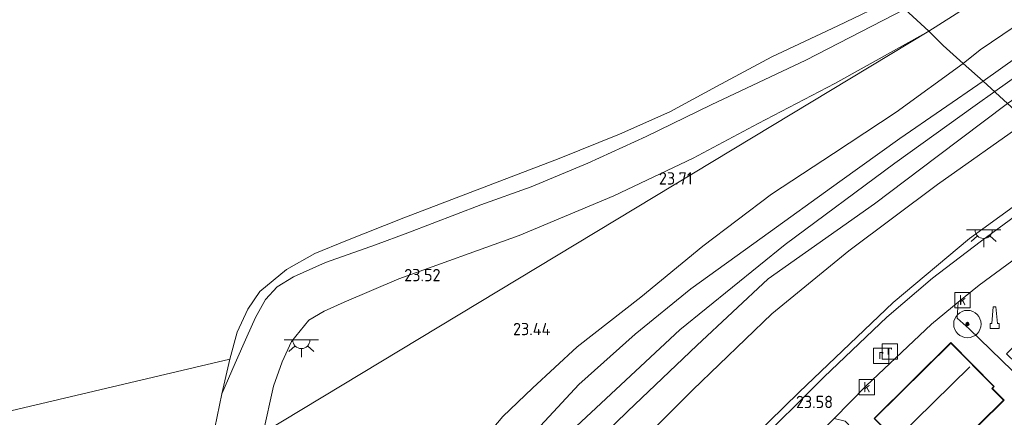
# Model space of a CAD drawing. Header units: metres. Extents: x 185049 to 189876, y 349292 to 352302.
# Tile 209 of 256: x 189366 to 189510, y 350947 to 351005. Entities that reach past the tile are written whole.
import ezdxf
from ezdxf.enums import TextEntityAlignment as Align

# ---------------------------------------------------------------- set-up
doc = ezdxf.new("R2010")
doc.units = ezdxf.units.M
for name, color, linetype, lineweight in [('B-WE-GR-BOOM-S', 90, 'Continuous', 25), ('B-WE-GR-GRAS-GV', 60, 'Continuous', 13), ('B-WE-GW-OPHOGING_KRUIN-G', 90, 'Continuous', 18), ('B-WE-GW-TALUD_KRUIN-G', 90, 'Continuous', 18), ('B-WE-GW-TALUD_TEEN-G', 90, 'Continuous', 18), ('B-WE-IE-MEUBILAIR_WEGMEUBILAIR-S', 7, 'Continuous', 25), ('B-WE-IE-TERREINAFSCHEIDING_KUNSTMATIG_HEKWERK-G', 20, 'IE-TERREINAFSCHEIDING-KUNSTMATIG', 18), ('B-WE-KG-KADASTRAAL_DAKRAND-G', 170, 'Continuous', 18), ('B-WE-KG-KADASTRAAL_NOK-G', 10, 'Continuous', 18), ('B-WE-KL-ET_LS_OV_LICHTPUNT-S', 190, 'Continuous', 25), ('B-WE-OB-BEKLEDING_STORTSTEEN-GV', 30, 'Continuous', 18), ('B-WE-OB-OEVERVOORZIENING-G', 7, 'Continuous', 18), ('B-WE-OG-BEBOUWING_BEDRIJVEN-GV', 7, 'Continuous', 18), ('B-WE-OG-TERREIN_GROEN_TUIN-GV', 7, 'Continuous', 18), ('B-WE-OG-WATER_POEL-GV', 7, 'Continuous', 18), ('B-WE-OG-WATER_RIVIER-GV', 130, 'Continuous', 18), ('B-WE-RI-GWA_KOLK-S', 30, 'Continuous', 25), ('B-WE-RI-GWA_RIOOLPUT-S', 30, 'Continuous', 25), ('B-WE-VH-VERHARDING_ASFALT-GV', 252, 'Continuous', 18), ('B-WE-VH-VERHARDING_STRAATBAKSTEEN-GV', 252, 'Continuous', 18), ('X-XX-AL-HOOGTELABEL-S', 7, 'Continuous', 25)]:
    doc.layers.add(name, color=color, linetype=linetype, lineweight=lineweight)
doc.styles.add('NLCS-ISO', font='NLCS-ISO.ttf')
doc.styles.add('NLCS-ISO-ANNOTATIVE-T18', font='NLCS-ISO.ttf', dxfattribs={"height": 1.8})
doc.linetypes.add('IE-TERREINAFSCHEIDING-KUNSTMATIG', pattern='A,4,[82,NLCS.SHX,S=0.75,R=90,X=0,Y=0],4,-2', length=10)

# ---------------------------------------------------------------- blocks, each defined once
blk = doc.blocks.new('SIE-WEG_GELEIDECONSTRUCTIE-SO')
at = {"color": 0, "linetype": 'ByBlock', "lineweight": 18}
blk.add_lwpolyline([(0.4, -0.87), (0.2, 1.59), (-0.2, 1.59), (-0.4, -0.87), (-0.65, -0.87), (-0.65, -1.59), (0.65, -1.59), (0.65, -0.87)], close=True, dxfattribs=at)
blk = doc.blocks.new('SGR-BOOM_01-SO')
at = {"linetype": 'ByBlock', "lineweight": 18}
h = blk.add_hatch(color=0, dxfattribs=at)
h.dxf.hatch_style = 1
edge = h.paths.add_edge_path()
edge.add_arc((0, 0), 0.25, 0, 360)
at = {"color": 0, "linetype": 'ByBlock', "lineweight": 18}
for radius in [2, 0.25]:
    blk.add_circle((0, 0), radius, dxfattribs=at)
blk = doc.blocks.new('SRI-KOLK-SO')
at = {"color": 0, "linetype": 'ByBlock', "lineweight": 18}
blk.add_lwpolyline([(-1.125, -1.125), (1.125, -1.125), (1.125, 1.125), (-1.125, 1.125)], close=True, dxfattribs=at)
at = {"color": 0, "linetype": 'ByBlock', "lineweight": 18, "style": 'NLCS-ISO'}
blk.add_text('k', height=1.5, dxfattribs=at).set_placement((0, 0), align=Align.MIDDLE_CENTER)
blk = doc.blocks.new('SKL-ET_OV_LICHTPUNT-SO')
at = {"color": 0, "linetype": 'ByBlock', "lineweight": 18}
for points in [[(-1.25, 0), (-2.5, 0)], [(1.25, 0), (2.5, 0)], [(-0.92, -0.85), (-1.83, -1.7)], [(0, -1.25), (0, -2.5)], [(0.92, -0.85), (1.83, -1.7)]]:
    blk.add_lwpolyline(points, dxfattribs=at)
blk.add_lwpolyline([(0, 0), (1.25, 0, -1), (-1.25, 0)], format="xyb", close=True, dxfattribs=at)
blk = doc.blocks.new('SAL-HOOGTELABEL-SO')
at = {"color": 0, "linetype": 'ByBlock', "lineweight": -2, "style": 'NLCS-ISO-ANNOTATIVE-T18'}
blk.add_attdef('HOOGTE', text='', height=1.8, dxfattribs=at).set_placement((2.79, 0), align=Align.RIGHT)
blk = doc.blocks.new('SRI-PUT_INSPECTIEPUT_RIOOLPUT-SO')
at = {"color": 0, "linetype": 'ByBlock', "lineweight": 18}
blk.add_lwpolyline([(-1.12, -1.12), (1.12, -1.12), (1.12, 1.12), (-1.12, 1.12)], close=True, dxfattribs=at)
at = {"color": 0, "linetype": 'ByBlock', "lineweight": 18, "style": 'NLCS-ISO'}
blk.add_text('r', height=1.5, dxfattribs=at).set_placement((0, 0.28), align=Align.MIDDLE_CENTER)

msp = doc.modelspace()

# ---------------------------------------------------------------- linework, layer by layer
at = {"layer": 'B-WE-GR-GRAS-GV'}
for points in [[(189528.546, 351022.655, 23.294), (189498.705, 351003.666, 23.475), (189495.207, 351006.874, 21.764)], [(189516.03, 351007.573, 23.531), (189506.235, 351000.941, 23.51), (189503.742, 350998.957, 23.374), (189500.841, 351001.563, 23.507), (189498.705, 351003.666, 23.475), (189528.546, 351022.655, 23.294)], [(189542.071, 351015.79, 24.647), (189525.929, 351003.942, 24.557), (189510.241, 350993.119, 24.654), (189506.697, 350996.359, 24.62), (189522.214, 351007.405, 24.536)], [(189394.251, 350945.666, 20.81), (189395.283, 350950.637, 20.81), (189397.239, 350955.14, 21.379), (189398.978, 350958.994, 21.542), (189400.219, 350961.809, 21.542), (189401.681, 350964.456, 21.542), (189403.4, 350966.31, 21.577), (189405.763, 350967.765, 21.649), (189410.485, 350969.825, 21.693), (189417.802, 350972.449, 21.768), (189422.503, 350974.199, 21.768), (189433.2, 350978.257, 21.796), (189440.535, 350980.905, 21.812), (189448.818, 350984.391, 21.78), (189457.376, 350988.264, 21.8), (189466.876, 350992.896, 21.756), (189480.719, 350999.41, 21.764), (189495.207, 351006.874, 21.764), (189498.705, 351003.666, 23.475), (189484.972, 350996.002, 23.447), (189473.771, 350990.152, 23.503), (189464.253, 350985.081, 23.511), (189452.666, 350979.618, 23.554), (189438.805, 350973.798, 23.538), (189421.182, 350967.449, 23.419), (189413.215, 350964.04, 23.308), (189410.28, 350962.742, 23.312), (189408.018, 350961.414, 23.355), (189405.482, 350958.284, 23.379), (189404.141, 350955.345, 23.431), (189402.871, 350951.767, 23.423), (189401.35, 350944.928, 23.57)], [(189522.214, 351007.405, 24.536), (189506.697, 350996.359, 24.62), (189503.742, 350998.957, 23.374), (189506.235, 351000.941, 23.51), (189516.03, 351007.573, 23.531)], [(189401.35, 350944.928, 23.57), (189498.705, 351003.666, 23.475), (189500.841, 351001.563, 23.507), (189503.742, 350998.957, 23.374), (189493.948, 350991.818, 23.503), (189484.782, 350985.808, 23.529), (189475.707, 350979.848, 23.494), (189465.669, 350972.226, 23.512), (189456.593, 350964.802, 23.537), (189447.301, 350957.505, 23.494), (189440.722, 350951.482, 23.486), (189436.429, 350947.313, 23.512), (189428.301, 350937.736, 23.533)], [(189428.301, 350937.736, 23.533), (189436.429, 350947.313, 23.512), (189440.722, 350951.482, 23.486), (189447.301, 350957.505, 23.494), (189456.593, 350964.802, 23.537), (189465.669, 350972.226, 23.512), (189475.707, 350979.848, 23.494), (189484.782, 350985.808, 23.529), (189493.948, 350991.818, 23.503), (189503.742, 350998.957, 23.374), (189506.697, 350996.359, 24.62), (189494.477, 350987.998, 24.659), (189485.711, 350981.686, 24.758), (189474.336, 350973.497, 24.805), (189463.931, 350965.991, 24.84), (189455.769, 350959.381, 24.818), (189447.514, 350951.99, 24.84), (189439.428, 350943.293, 24.943)], [(189439.428, 350943.293, 24.943), (189447.514, 350951.99, 24.84), (189455.769, 350959.381, 24.818), (189463.931, 350965.991, 24.84), (189474.336, 350973.497, 24.805), (189485.711, 350981.686, 24.758), (189494.477, 350987.998, 24.659), (189506.697, 350996.359, 24.62), (189510.241, 350993.119, 24.654), (189499.962, 350985.354, 24.616), (189490.795, 350978.419, 24.654), (189475.226, 350967.457, 24.762), (189464.774, 350957.729, 24.848), (189454.679, 350948.098, 24.9), (189449.187, 350942.725, 24.922)], [(189466.504, 350937.933, 23.477), (189479.78, 350950.872, 23.555), (189493.528, 350964.013, 23.529), (189504.66, 350973.368, 23.559), (189519.946, 350984.4, 23.52)], [(189515.829, 350979.937, 23.598), (189506.257, 350972.864, 23.611), (189499.259, 350967.55, 23.563), (189492.59, 350961.835, 23.576), (189483.425, 350953.117, 23.546), (189472.727, 350942.49, 23.516)]]:
    msp.add_polyline3d(points, dxfattribs=at)
for points in [[(189498.705, 351003.666, 23.475), (189401.35, 350944.928, 23.57), (189402.871, 350951.767, 23.423), (189404.141, 350955.345, 23.431), (189405.482, 350958.284, 23.379), (189408.018, 350961.414, 23.355), (189410.28, 350962.742, 23.312), (189413.215, 350964.04, 23.308), (189421.182, 350967.449, 23.419), (189438.805, 350973.798, 23.538), (189452.666, 350979.618, 23.554), (189464.253, 350985.081, 23.511), (189473.771, 350990.152, 23.503), (189484.972, 350996.002, 23.447)], [(189447.323, 350934.658, 23.451), (189442.622, 350929.246, 23.547), (189441.917, 350929.944, 23.405), (189439.432, 350927.38, 23.405), (189440.308, 350926.582, 23.594), (189440.103, 350926.346, 23.598), (189438.95, 350924.826, 23.854), (189436.06, 350927.646, 25.126), (189444.424, 350936.859, 24.866), (189449.187, 350942.725, 24.922), (189454.679, 350948.098, 24.9), (189464.774, 350957.729, 24.848), (189475.226, 350967.457, 24.762), (189490.795, 350978.419, 24.654), (189499.962, 350985.354, 24.616), (189510.241, 350993.119, 24.654), (189513.119, 350990.533, 23.671), (189499.976, 350981.233, 23.632), (189487.007, 350971.535, 23.598), (189475.773, 350962.324, 23.533), (189464.22, 350951.248, 23.447), (189452.576, 350939.62, 23.468)], [(189466.504, 350937.933, 23.477), (189447.514, 350919.036, 23.49), (189442.174, 350922.081, 23.661), (189438.95, 350924.826, 23.854), (189440.103, 350926.346, 23.598), (189440.308, 350926.582, 23.594), (189445.74, 350921.126, 23.405), (189448.332, 350923.598, 23.405), (189442.622, 350929.246, 23.547), (189447.323, 350934.658, 23.451), (189452.576, 350939.62, 23.468), (189464.22, 350951.248, 23.447), (189475.773, 350962.324, 23.533), (189487.007, 350971.535, 23.598), (189499.976, 350981.233, 23.632), (189513.119, 350990.533, 23.671), (189519.946, 350984.4, 23.52), (189504.66, 350973.368, 23.559), (189493.528, 350964.013, 23.529), (189479.78, 350950.872, 23.555)]]:
    msp.add_polyline3d(points, close=True, dxfattribs=at)
at = {"layer": 'B-WE-GW-OPHOGING_KRUIN-G'}
for points in [[(189508.3715, 350994.8282, 24.6808), (189538.645, 351016.388, 24.689), (189558.465, 351031.236, 24.773), (189575.604, 351044.375, 24.764), (189590.184, 351057.555, 24.758), (189607.908, 351075.187, 24.683), (189625.974, 351094.715, 24.557), (189642.72, 351112.985, 24.581), (189653.026, 351124.874, 24.563), (189673.86, 351148.983, 24.701), (189692.528, 351173.552, 24.602), (189709.944, 351196.348, 24.539)], [(189406.2229, 350884.8533, 25.6684), (189410.502, 350894.373, 25.75), (189419.488, 350909.962, 25.543), (189421.137, 350913.263, 25.367), (189424.359, 350918.878, 25.387), (189438.278, 350936.066, 25.042), (189441.846, 350940.178, 24.906), (189446.44, 350945.248, 24.991), (189462.314, 350959.996, 24.943), (189477.702, 350972.457, 24.84), (189493.763, 350984.377, 24.736), (189505.518, 350992.796, 24.68), (189508.3715, 350994.8282, 24.6808)]]:
    msp.add_polyline3d(points, dxfattribs=at)
at = {"layer": 'B-WE-GW-TALUD_KRUIN-G'}
for points in [[(189700.058, 351204.285, 22.461), (189698.2, 351201.729, 22.496), (189688.87, 351189.272, 22.511), (189678.085, 351175.404, 22.478), (189670.584, 351165.807, 22.487), (189662.189, 351154.903, 22.553), (189655.764, 351147, 22.562), (189645.553, 351135.26, 22.535), (189635.485, 351123.437, 22.547), (189624.476, 351111.277, 22.565), (189608.683, 351094.395, 22.568), (189595.522, 351079.887, 22.91), (189584.683, 351068.247, 23.132), (189572.822, 351057.255, 23.192), (189563.284, 351048.593, 23.237), (189553.105, 351040.689, 23.285), (189528.546, 351022.655, 23.294), (189498.705, 351003.666, 23.475)], [(189522.214, 351007.405, 24.536), (189506.697, 350996.359, 24.62)], [(189498.705, 351003.666, 23.475), (189484.972, 350996.002, 23.447), (189473.771, 350990.152, 23.503), (189464.253, 350985.081, 23.511), (189452.666, 350979.618, 23.554), (189438.805, 350973.798, 23.538), (189421.182, 350967.449, 23.419), (189413.215, 350964.04, 23.308), (189410.28, 350962.742, 23.312), (189408.018, 350961.414, 23.355), (189405.482, 350958.284, 23.379), (189404.141, 350955.345, 23.431), (189402.871, 350951.767, 23.423), (189401.35, 350944.928, 23.57)], [(189506.697, 350996.359, 24.62), (189494.477, 350987.998, 24.659), (189485.711, 350981.686, 24.758), (189474.336, 350973.497, 24.805), (189463.931, 350965.991, 24.84), (189455.769, 350959.381, 24.818), (189447.514, 350951.99, 24.84), (189439.428, 350943.293, 24.943), (189435.943, 350940.171, 24.956), (189430.791, 350933.678, 25.004), (189423.655, 350925.29, 25.12), (189416.544, 350915.304, 25.198), (189410.804, 350909.988, 24.646), (189406.254, 350904.801, 24.279), (189401.374, 350898.878, 23.71), (189396.933, 350894.807, 22.697)], [(189510.241, 350993.119, 24.654), (189499.962, 350985.354, 24.616), (189490.795, 350978.419, 24.654), (189475.226, 350967.457, 24.762), (189464.774, 350957.729, 24.848), (189454.679, 350948.098, 24.9), (189449.187, 350942.725, 24.922), (189444.424, 350936.859, 24.866), (189436.06, 350927.646, 25.126)]]:
    msp.add_polyline3d(points, dxfattribs=at)
at = {"layer": 'B-WE-GW-TALUD_TEEN-G'}
for points in [[(189704.04, 351201.318, 22.817), (189686.426, 351177.951, 22.799), (189670.475, 351157.327, 22.796), (189649.336, 351131.575, 22.877), (189629.033, 351108.511, 22.907), (189607.839, 351084.794, 23.033), (189586.246, 351062.925, 23.306), (189572.316, 351049.752, 23.321), (189563.861, 351042.627, 23.387), (189556.359, 351036.475, 23.441), (189547.512, 351029.562, 23.471), (189538.684, 351022.918, 23.549), (189524.305, 351012.812, 23.543), (189516.03, 351007.573, 23.531), (189506.235, 351000.941, 23.51), (189503.742, 350998.957, 23.374)], [(189503.742, 350998.957, 23.374), (189493.948, 350991.818, 23.503), (189484.782, 350985.808, 23.529), (189475.707, 350979.848, 23.494), (189465.669, 350972.226, 23.512), (189456.593, 350964.802, 23.537), (189447.301, 350957.505, 23.494), (189440.722, 350951.482, 23.486), (189436.429, 350947.313, 23.512), (189428.301, 350937.736, 23.533), (189420.577, 350927.689, 23.525), (189415.051, 350920.745, 23.49), (189412.157, 350916.672, 23.606), (189406.728, 350910.234, 23.292), (189402.074, 350904.024, 22.99), (189399.119, 350899.344, 22.766), (189396.933, 350894.807, 22.697)], [(189513.119, 350990.533, 23.671), (189499.976, 350981.233, 23.632), (189487.007, 350971.535, 23.598), (189475.773, 350962.324, 23.533), (189464.22, 350951.248, 23.447), (189452.576, 350939.62, 23.468), (189447.323, 350934.658, 23.451), (189442.622, 350929.246, 23.547)]]:
    msp.add_polyline3d(points, dxfattribs=at)
at = {"layer": 'B-WE-IE-TERREINAFSCHEIDING_KUNSTMATIG_HEKWERK-G'}
for points in [[(189519.946, 350984.4, 23.52), (189504.66, 350973.368, 23.559), (189493.528, 350964.013, 23.529), (189479.78, 350950.872, 23.555), (189466.504, 350937.933, 23.477), (189447.514, 350919.036, 23.49), (189442.174, 350922.081, 23.661), (189438.95, 350924.826, 23.854)], [(189504.608, 350960.144, 23.529), (189510.894, 350954.059, 23.632)]]:
    msp.add_polyline3d(points, dxfattribs=at)
at = {"layer": 'B-WE-KG-KADASTRAAL_DAKRAND-G'}
msp.add_polyline3d([(189502.518, 350942.683, 26.974), (189502.278, 350942.907, 26.979), (189498.528, 350939.207, 26.983), (189490.782, 350947.047, 27.039), (189501.944, 350958.074, 26.996), (189508.236, 350951.709, 27.005), (189507.95, 350951.415, 27), (189509.661, 350949.733, 27.009)], close=True, dxfattribs=at)
at = {"layer": 'B-WE-KG-KADASTRAAL_NOK-G'}
msp.add_polyline3d([(189494.096, 350944.154, 28.311), (189504.735, 350954.569, 28.346)], dxfattribs=at)
at = {"layer": 'B-WE-OB-BEKLEDING_STORTSTEEN-GV'}
msp.add_polyline3d([(189495.207, 351006.874, 21.764), (189480.719, 350999.41, 21.764), (189466.876, 350992.896, 21.756), (189457.376, 350988.264, 21.8), (189448.818, 350984.391, 21.78), (189440.535, 350980.905, 21.812), (189433.2, 350978.257, 21.796), (189422.503, 350974.199, 21.768), (189417.802, 350972.449, 21.768), (189410.485, 350969.825, 21.693), (189405.763, 350967.765, 21.649), (189403.4, 350966.31, 21.577), (189401.681, 350964.456, 21.542), (189400.219, 350961.809, 21.542), (189398.978, 350958.994, 21.542), (189397.239, 350955.14, 21.379), (189395.283, 350950.637, 20.81), (189396.476, 350955.707, 20.81), (189397.527, 350959.677, 20.81), (189399.11, 350963.031, 20.81), (189400.842, 350965.63, 20.81), (189404.74, 350968.821, 20.81), (189408.925, 350971.178, 20.81), (189413.43, 350973.011, 20.81), (189421.906, 350976.403, 20.81), (189434.294, 350981.107, 20.81), (189444.661, 350985.066, 20.81), (189453.493, 350988.617, 20.81), (189460.849, 350991.876, 20.81), (189467.679, 350995.57, 20.81), (189475.781, 350999.93, 20.81), (189485.43, 351004.473, 20.81), (189493.535, 351008.408, 20.927)], dxfattribs=at)
at = {"layer": 'B-WE-OB-OEVERVOORZIENING-G'}
msp.add_polyline3d([(189493.535, 351008.408, 20.927), (189485.43, 351004.473, 20.81), (189475.781, 350999.93, 20.81), (189467.679, 350995.57, 20.81), (189460.849, 350991.876, 20.81), (189453.493, 350988.617, 20.81), (189444.661, 350985.066, 20.81), (189434.294, 350981.107, 20.81), (189421.906, 350976.403, 20.81), (189413.43, 350973.011, 20.81), (189408.925, 350971.178, 20.81), (189404.74, 350968.821, 20.81), (189400.842, 350965.63, 20.81), (189399.11, 350963.031, 20.81), (189397.527, 350959.677, 20.81), (189396.476, 350955.707, 20.81)], dxfattribs=at)
at = {"layer": 'B-WE-OG-BEBOUWING_BEDRIJVEN-GV'}
msp.add_polyline3d([(189509.732, 350949.733, 23.706), (189502.519, 350942.614, 23.706), (189502.279, 350942.838, 23.706), (189498.527, 350939.136, 23.706), (189490.711, 350947.048, 23.706), (189501.944, 350958.145, 23.706), (189508.306, 350951.709, 23.706), (189508.021, 350951.416, 23.706)], close=True, dxfattribs=at)
at = {"layer": 'B-WE-OG-TERREIN_GROEN_TUIN-GV'}
for points in [[(189504.608, 350960.144, 23.529), (189510.894, 350954.059, 23.632), (189517.253, 350947.905, 23.546), (189523.117, 350942.315, 23.24), (189524.828, 350940.614, 22.209), (189525.954, 350939.372, 22.214), (189525.703, 350938.865, 22.166), (189524.302, 350940.255, 22.166), (189524.492, 350940.451, 22.252), (189521.337, 350943.581, 23.309), (189517.918, 350940.137, 23.365), (189520.638, 350937.415, 23.283), (189519.925, 350936.683, 23.253), (189512.271, 350929.364, 23.417), (189502.01, 350939.966, 23.46), (189497.253, 350935.352, 23.46), (189486.469, 350946.629, 23.408), (189484.856, 350947.028, 23.438), (189489.549, 350951.808, 23.503), (189499.103, 350960.823, 23.49), (189503.031, 350964.052, 23.408), (189502.854, 350961.716, 23.443)], [(189490.711, 350947.048, 23.706), (189498.527, 350939.136, 23.706), (189502.279, 350942.838, 23.706), (189502.519, 350942.614, 23.706), (189509.732, 350949.733, 23.706), (189508.021, 350951.416, 23.706), (189508.306, 350951.709, 23.706), (189501.944, 350958.145, 23.706)]]:
    msp.add_polyline3d(points, close=True, dxfattribs=at)
at = {"layer": 'B-WE-OG-WATER_POEL-GV'}
msp.add_polyline3d([(189393.001, 350938.848, 20.81), (189348.403, 350916.449, 20.81), (189349.645, 350920.387, 20.81), (189351.519, 350923.579, 20.81), (189354.836, 350927.509, 20.81), (189356.99, 350930.628, 20.81), (189357.954, 350933.929, 20.81), (189359.995, 350940.621, 20.81), (189361.091, 350947.398, 20.81), (189396.476, 350955.707, 20.81), (189395.283, 350950.637, 20.81), (189394.251, 350945.666, 20.81)], close=True, dxfattribs=at)
at = {"layer": 'B-WE-OG-WATER_RIVIER-GV'}
msp.add_polyline3d([(189363.857, 351060.035, 20.81), (189375.22, 351063.22, 20.81), (189388.252, 351066.702, 20.81), (189396.697, 351070.021, 20.81), (189406.35, 351074.158, 20.81), (189415.312, 351079.061, 20.927), (189493.535, 351008.408, 20.927), (189485.43, 351004.473, 20.81), (189475.781, 350999.93, 20.81), (189467.679, 350995.57, 20.81), (189460.849, 350991.876, 20.81), (189453.493, 350988.617, 20.81), (189444.661, 350985.066, 20.81), (189434.294, 350981.107, 20.81), (189421.906, 350976.403, 20.81), (189413.43, 350973.011, 20.81), (189408.925, 350971.178, 20.81), (189404.74, 350968.821, 20.81), (189400.842, 350965.63, 20.81), (189399.11, 350963.031, 20.81), (189397.527, 350959.677, 20.81), (189396.476, 350955.707, 20.81), (189361.091, 350947.398, 20.81)], dxfattribs=at)
at = {"layer": 'B-WE-VH-VERHARDING_ASFALT-GV'}
for points in [[(189472.727, 350942.49, 23.516), (189483.425, 350953.117, 23.546), (189492.59, 350961.835, 23.576), (189499.259, 350967.55, 23.563), (189506.257, 350972.864, 23.611), (189515.829, 350979.937, 23.598)], [(189514.196, 350972.475, 23.555), (189506.07, 350966.55, 23.494), (189503.031, 350964.052, 23.408), (189499.103, 350960.823, 23.49), (189489.549, 350951.808, 23.503), (189484.856, 350947.028, 23.438), (189481.015, 350943.115, 23.52), (189463.508, 350925.872, 23.486), (189454.076, 350916.582, 23.481), (189431.253, 350892.808, 23.438), (189429.964, 350891.481, 23.438), (189426.374, 350886.819, 23.468), (189423.179, 350882.261, 23.49), (189420.063, 350876.708, 23.49), (189417.253, 350870.63, 23.464), (189414.629, 350863.83, 23.468), (189412.18, 350856.284, 23.43), (189410.801, 350850.463, 23.417), (189409.846, 350843.078, 23.408), (189409.924, 350833.861, 23.447), (189410.254, 350826.646, 23.447)]]:
    msp.add_polyline3d(points, dxfattribs=at)
at = {"layer": 'B-WE-VH-VERHARDING_STRAATBAKSTEEN-GV'}
msp.add_polyline3d([(189511.335, 350954.389, 23.473), (189510.894, 350954.059, 23.632), (189504.608, 350960.144, 23.529), (189502.854, 350961.716, 23.443), (189503.031, 350964.052, 23.408), (189506.07, 350966.55, 23.494), (189514.196, 350972.475, 23.555), (189524.853, 350979.992, 23.55), (189560.686, 351004.027, 23.576), (189546.845, 350993.54, 23.581), (189540.962, 350987.768, 23.683), (189541.13, 350987.593, 23.683), (189539.002, 350985.463, 23.683), (189533.936, 350980.256, 23.683), (189510.088, 350956.513, 23.683), (189511.486, 350955.111, 23.683), (189511.029, 350954.648, 23.683)], close=True, dxfattribs=at)

# ---------------------------------------------------------------- block references
at = {"layer": 'B-WE-GR-BOOM-S'}
msp.add_blockref('SGR-BOOM_01-SO', (189504.366, 350960.849, 23.54), dxfattribs=at)
at = {"layer": 'B-WE-IE-MEUBILAIR_WEGMEUBILAIR-S'}
msp.add_blockref('SIE-WEG_GELEIDECONSTRUCTIE-SO', (189508.35, 350961.793, 23.55), dxfattribs=at)
at = {"layer": 'B-WE-KL-ET_LS_OV_LICHTPUNT-S'}
for p in [(189506.749, 350974.608, 23.576), (189406.932, 350958.518, 23.396)]:
    msp.add_blockref('SKL-ET_OV_LICHTPUNT-SO', p, dxfattribs=at)
at = {"layer": 'B-WE-RI-GWA_KOLK-S'}
for p in [(189503.666, 350964.349, 23.451), (189489.652, 350951.626, 23.432)]:
    msp.add_blockref('SRI-KOLK-SO', p, dxfattribs=at)
at = {"layer": 'B-WE-RI-GWA_RIOOLPUT-S'}
for p in [(189493.009, 350956.821, 23.548), (189491.766, 350956.201, 23.548)]:
    msp.add_blockref('SRI-PUT_INSPECTIEPUT_RIOOLPUT-SO', p, dxfattribs=at)
at = {"layer": 'X-XX-AL-HOOGTELABEL-S'}
for p, values in [((189461.395, 350981.245, 23.713), {'HOOGTE': '23.71'}), ((189424.504, 350967.103, 23.523), {'HOOGTE': '23.52'}), ((189440.573, 350959.215, 23.443), {'HOOGTE': '23.44'}), ((189481.922, 350948.558, 23.576), {'HOOGTE': '23.58'})]:
    msp.add_blockref('SAL-HOOGTELABEL-SO', p, dxfattribs=at).add_auto_attribs(values)

doc.saveas('drawing.dxf')
